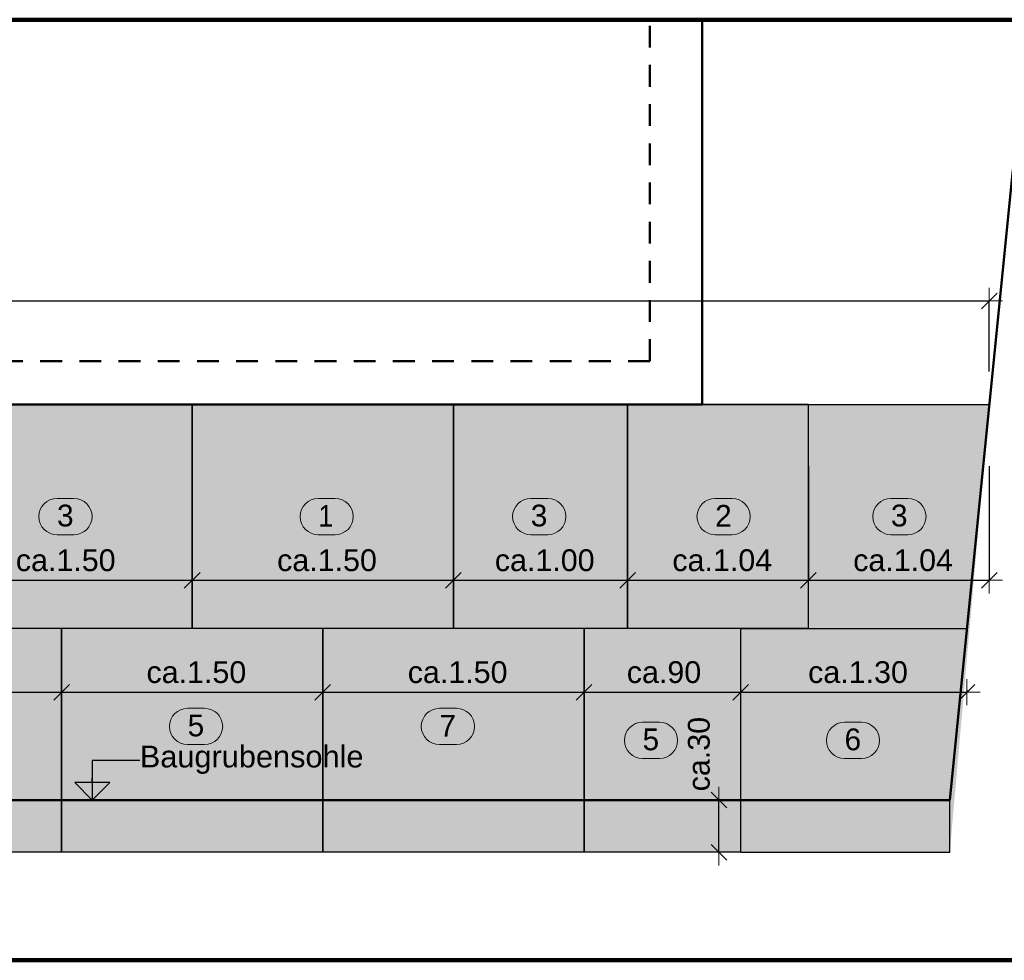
# Model space of a CAD drawing. Header units: metres. Extents: x 2695839.6 to 2695926.2, y 1260963.1 to 1261030.
# Tile 5 of 7: x 2695886.2 to 2695891.9, y 1260983.3 to 1260988.7. Entities that reach past the tile are written whole.
import ezdxf

# ---------------------------------------------------------------- set-up
doc = ezdxf.new("R2010")
doc.units = ezdxf.units.M
doc.header["$PDMODE"] = 65
doc.linetypes.add('AUSGEZOGEN', pattern=[0])
doc.linetypes.add('STRICHLINIE_S4', pattern=[0.165, 0.125, -0.04])
for name, color, linetype in [('XR$1$_40011', 7, 'Continuous'), ('XR$1$_40012', 7, 'Continuous'), ('XR$1$_40013', 7, 'Continuous')]:
    doc.layers.add(name, color=color, linetype=linetype)
for name, color, linetype, lineweight in [('XR$1$STANDARD_1', 7, 'AUSGEZOGEN', 13), ('XR$1$Stilflaeche', 7, 'AUSGEZOGEN', 25), ('XR$1$Text Stuetzen', 7, 'AUSGEZOGEN', 18), ('XR$1$Vermassung Stuetzen', 7, 'AUSGEZOGEN', 18)]:
    doc.layers.add(name, color=color, linetype=linetype, lineweight=lineweight)
doc.styles.add('ARIAL', font='arial.ttf')
doc.dimstyles.new('DIMSTYLE_10', dxfattribs={"dimtxt": 0.125, "dimasz": 0.15, "dimexe": 0, "dimexo": 0, "dimgap": 0.0625, "dimtad": 2, "dimrnd": 0.005, "dimzin": 4, "dimdsep": 46, "dimtxsty": 'ARIAL', "dimblk1": 'ALL_ML_STRICH', "dimblk2": 'ALL_ML_STRICH', "dimsah": 1, "dimcen": 0, "dimclrd": 256, "dimclre": 256, "dimclrt": 256, "dimadec": 0, "dimazin": 0, "dimtfac": 1, "dimtdec": 0, "dimtix": 1, "dimtmove": 2, "dimatfit": 3, "dimfxl": 0, "dimtzin": 0, "dimlwd": 0, "dimlwe": 18, "dimarcsym": 0})
doc.dimstyles.new('DIMSTYLE_11', dxfattribs={"dimtxt": 0.125, "dimasz": 0.15, "dimexe": 0, "dimexo": 0, "dimgap": 0.0625, "dimtad": 2, "dimdec": 0, "dimlfac": 100, "dimrnd": 0.5, "dimzin": 4, "dimdsep": 46, "dimtxsty": 'ARIAL', "dimblk1": 'ALL_ML_STRICH', "dimblk2": 'ALL_ML_STRICH', "dimsah": 1, "dimcen": 0, "dimclrd": 256, "dimclre": 256, "dimclrt": 256, "dimadec": 0, "dimazin": 0, "dimtfac": 1, "dimtdec": 0, "dimtix": 1, "dimtmove": 2, "dimatfit": 3, "dimfxl": 0, "dimtvp": 1.2, "dimtzin": 0, "dimlwd": 0, "dimlwe": 18, "dimarcsym": 0})
doc.dimstyles.new('DIMSTYLE_13', dxfattribs={"dimtxt": 0.125, "dimasz": 0.15, "dimexe": 0, "dimexo": 0, "dimgap": 0.0625, "dimtad": 2, "dimdec": 0, "dimlfac": 100, "dimrnd": 0.5, "dimzin": 4, "dimdsep": 46, "dimtxsty": 'ARIAL', "dimblk1": 'ALL_ML_STRICH', "dimblk2": 'ALL_ML_STRICH', "dimsah": 1, "dimcen": 0, "dimclrd": 256, "dimclre": 256, "dimclrt": 256, "dimadec": 0, "dimazin": 0, "dimtfac": 1, "dimtdec": 0, "dimtix": 1, "dimtmove": 2, "dimatfit": 3, "dimfxl": 0, "dimtzin": 0, "dimlwd": 0, "dimlwe": 18, "dimarcsym": 0})
doc.dimstyles.new('DIMSTYLE_7', dxfattribs={"dimtxt": 0.125, "dimasz": 0.15, "dimexe": 0, "dimexo": 0, "dimgap": 0.0625, "dimtad": 2, "dimrnd": 0.01, "dimzin": 4, "dimdsep": 46, "dimtxsty": 'ARIAL', "dimblk1": 'ALL_ML_STRICH', "dimblk2": 'ALL_ML_STRICH', "dimsah": 1, "dimcen": 0, "dimclrd": 256, "dimclre": 256, "dimclrt": 256, "dimadec": 0, "dimazin": 0, "dimtfac": 1, "dimtdec": 0, "dimtix": 1, "dimtmove": 2, "dimatfit": 3, "dimfxl": 0, "dimtzin": 0, "dimlwd": 0, "dimlwe": 18, "dimarcsym": 0})

# ---------------------------------------------------------------- blocks, each defined once
blk = doc.blocks.new('ALL_ML_STRICH')
at = {"color": 0, "linetype": 'ByBlock', "lineweight": -2}
for p, q in [((0, -0.5), (0, 0.5)), ((-1, 0), (0.5, 0)), ((-0.3, -0.3), (0.3, 0.3))]:
    blk.add_line(p, q, dxfattribs=at)
blk = doc.blocks.new('*D13')
at = {"layer": 'DEFPOINTS', "lineweight": 18, "transparency": 33554687}
for p in [(2695878.2331, 1260987.0926), (2695878.2331, 1260986.4973), (2695891.8098, 1260986.4973)]:
    blk.add_point(p, dxfattribs=at)
at = {"layer": 'XR$1$Vermassung Stuetzen', "linetype": 'AUSGEZOGEN', "lineweight": -2, "transparency": 33554687}
for p, q in [((2695878.2331, 1260986.6873), (2695878.2331, 1260987.0926)), ((2695891.8098, 1260986.6873), (2695891.8098, 1260987.0926))]:
    blk.add_line(p, q, dxfattribs=at)
at = {"layer": 'XR$1$Vermassung Stuetzen', "lineweight": -2, "transparency": 33554687}
blk.add_line((2695878.2331, 1260987.0926), (2695891.8098, 1260987.0926), dxfattribs=at)
at = {"layer": 'XR$1$Vermassung Stuetzen', "lineweight": 18, "transparency": 33554687, "xscale": 0.15, "yscale": 0.15, "zscale": 0.15, "rotation": 180}
blk.add_blockref('ALL_ML_STRICH', (2695878.2331, 1260987.0926), dxfattribs=at)
at = {"layer": 'XR$1$Vermassung Stuetzen', "lineweight": 18, "transparency": 33554687, "xscale": 0.15, "yscale": 0.15, "zscale": 0.15}
blk.add_blockref('ALL_ML_STRICH', (2695891.8098, 1260987.0926), dxfattribs=at)
at = {"layer": 'XR$1$Vermassung Stuetzen', "lineweight": 18, "transparency": 33554687, "insert": (2695885.0598, 1260987.2074), "char_height": 0.125, "width": 1.125, "attachment_point": 5, "style": 'ARIAL'}
blk.add_mtext('\\A1;{\\A1;{ca. 13.58\\H0.082500;\\S^ ;}}', dxfattribs=at)
blk = doc.blocks.new('*D20')
at = {"layer": 'DEFPOINTS', "lineweight": 18, "transparency": 33554687}
for p in [(2695885.7331, 1260986.4973), (2695887.2331, 1260986.4973), (2695885.7331, 1260985.4887)]:
    blk.add_point(p, dxfattribs=at)
at = {"layer": 'XR$1$Vermassung Stuetzen', "linetype": 'AUSGEZOGEN', "lineweight": -2, "transparency": 33554687}
for p, q in [((2695885.7331, 1260986.145), (2695885.7331, 1260985.4887)), ((2695887.2331, 1260986.145), (2695887.2331, 1260985.4887))]:
    blk.add_line(p, q, dxfattribs=at)
at = {"layer": 'XR$1$Vermassung Stuetzen', "lineweight": -2, "transparency": 33554687}
blk.add_line((2695885.7331, 1260985.4887), (2695887.2331, 1260985.4887), dxfattribs=at)
at = {"layer": 'XR$1$Vermassung Stuetzen', "lineweight": 18, "transparency": 33554687, "xscale": 0.15, "yscale": 0.15, "zscale": 0.15, "rotation": 180}
blk.add_blockref('ALL_ML_STRICH', (2695885.7331, 1260985.4887), dxfattribs=at)
at = {"layer": 'XR$1$Vermassung Stuetzen', "lineweight": 18, "transparency": 33554687, "xscale": 0.15, "yscale": 0.15, "zscale": 0.15}
blk.add_blockref('ALL_ML_STRICH', (2695887.2331, 1260985.4887), dxfattribs=at)
at = {"layer": 'XR$1$Vermassung Stuetzen', "lineweight": 18, "transparency": 33554687, "insert": (2695886.5072, 1260985.6033), "char_height": 0.125, "width": 0.875, "attachment_point": 5, "style": 'ARIAL'}
blk.add_mtext('\\A1;{\\A1;{ca.1.50\\H0.082500;\\S^ ;}}', dxfattribs=at)
blk = doc.blocks.new('*D21')
at = {"layer": 'DEFPOINTS', "lineweight": 18, "transparency": 33554687}
for p in [(2695887.2331, 1260986.4973), (2695888.7331, 1260986.4973), (2695887.2331, 1260985.4887)]:
    blk.add_point(p, dxfattribs=at)
at = {"layer": 'XR$1$Vermassung Stuetzen', "linetype": 'AUSGEZOGEN', "lineweight": -2, "transparency": 33554687}
for p, q in [((2695887.2331, 1260986.145), (2695887.2331, 1260985.4887)), ((2695888.7331, 1260986.145), (2695888.7331, 1260985.4887))]:
    blk.add_line(p, q, dxfattribs=at)
at = {"layer": 'XR$1$Vermassung Stuetzen', "lineweight": -2, "transparency": 33554687}
blk.add_line((2695887.2331, 1260985.4887), (2695888.7331, 1260985.4887), dxfattribs=at)
at = {"layer": 'XR$1$Vermassung Stuetzen', "lineweight": 18, "transparency": 33554687, "xscale": 0.15, "yscale": 0.15, "zscale": 0.15, "rotation": 180}
blk.add_blockref('ALL_ML_STRICH', (2695887.2331, 1260985.4887), dxfattribs=at)
at = {"layer": 'XR$1$Vermassung Stuetzen', "lineweight": 18, "transparency": 33554687, "xscale": 0.15, "yscale": 0.15, "zscale": 0.15}
blk.add_blockref('ALL_ML_STRICH', (2695888.7331, 1260985.4887), dxfattribs=at)
at = {"layer": 'XR$1$Vermassung Stuetzen', "lineweight": 18, "transparency": 33554687, "insert": (2695888.0072, 1260985.6033), "char_height": 0.125, "width": 0.875, "attachment_point": 5, "style": 'ARIAL'}
blk.add_mtext('\\A1;{\\A1;{ca.1.50\\H0.082500;\\S^ ;}}', dxfattribs=at)
blk = doc.blocks.new('*D22')
at = {"layer": 'DEFPOINTS', "lineweight": 18, "transparency": 33554687}
for p in [(2695888.7331, 1260986.4973), (2695889.7331, 1260986.4973), (2695888.7331, 1260985.4887)]:
    blk.add_point(p, dxfattribs=at)
at = {"layer": 'XR$1$Vermassung Stuetzen', "linetype": 'AUSGEZOGEN', "lineweight": -2, "transparency": 33554687}
for p, q in [((2695888.7331, 1260986.145), (2695888.7331, 1260985.4887)), ((2695889.7331, 1260986.145), (2695889.7331, 1260985.4887))]:
    blk.add_line(p, q, dxfattribs=at)
at = {"layer": 'XR$1$Vermassung Stuetzen', "lineweight": -2, "transparency": 33554687}
blk.add_line((2695888.7331, 1260985.4887), (2695889.7331, 1260985.4887), dxfattribs=at)
at = {"layer": 'XR$1$Vermassung Stuetzen', "lineweight": 18, "transparency": 33554687, "xscale": 0.15, "yscale": 0.15, "zscale": 0.15, "rotation": 180}
blk.add_blockref('ALL_ML_STRICH', (2695888.7331, 1260985.4887), dxfattribs=at)
at = {"layer": 'XR$1$Vermassung Stuetzen', "lineweight": 18, "transparency": 33554687, "xscale": 0.15, "yscale": 0.15, "zscale": 0.15}
blk.add_blockref('ALL_ML_STRICH', (2695889.7331, 1260985.4887), dxfattribs=at)
at = {"layer": 'XR$1$Vermassung Stuetzen', "lineweight": 18, "transparency": 33554687, "insert": (2695889.2572, 1260985.6033), "char_height": 0.125, "width": 0.875, "attachment_point": 5, "style": 'ARIAL'}
blk.add_mtext('\\A1;{\\A1;{ca.1.00\\H0.082500;\\S^ ;}}', dxfattribs=at)
blk = doc.blocks.new('*D23')
at = {"layer": 'DEFPOINTS', "lineweight": 18, "transparency": 33554687}
for p in [(2695889.7331, 1260986.4973), (2695890.7715, 1260986.4973), (2695889.7331, 1260985.4887)]:
    blk.add_point(p, dxfattribs=at)
at = {"layer": 'XR$1$Vermassung Stuetzen', "linetype": 'AUSGEZOGEN', "lineweight": -2, "transparency": 33554687}
for p, q in [((2695889.7331, 1260986.145), (2695889.7331, 1260985.4887)), ((2695890.7715, 1260986.145), (2695890.7715, 1260985.4887))]:
    blk.add_line(p, q, dxfattribs=at)
at = {"layer": 'XR$1$Vermassung Stuetzen', "lineweight": -2, "transparency": 33554687}
blk.add_line((2695889.7331, 1260985.4887), (2695890.7715, 1260985.4887), dxfattribs=at)
at = {"layer": 'XR$1$Vermassung Stuetzen', "lineweight": 18, "transparency": 33554687, "xscale": 0.15, "yscale": 0.15, "zscale": 0.15, "rotation": 180}
blk.add_blockref('ALL_ML_STRICH', (2695889.7331, 1260985.4887), dxfattribs=at)
at = {"layer": 'XR$1$Vermassung Stuetzen', "lineweight": 18, "transparency": 33554687, "xscale": 0.15, "yscale": 0.15, "zscale": 0.15}
blk.add_blockref('ALL_ML_STRICH', (2695890.7715, 1260985.4887), dxfattribs=at)
at = {"layer": 'XR$1$Vermassung Stuetzen', "lineweight": 18, "transparency": 33554687, "insert": (2695890.2764, 1260985.6033), "char_height": 0.125, "width": 0.875, "attachment_point": 5, "style": 'ARIAL'}
blk.add_mtext('\\A1;{\\A1;{ca.1.04\\H0.082500;\\S^ ;}}', dxfattribs=at)
blk = doc.blocks.new('*D24')
at = {"layer": 'DEFPOINTS', "lineweight": 18, "transparency": 33554687}
for p in [(2695890.7715, 1260986.4973), (2695891.8098, 1260986.4973), (2695890.7715, 1260985.4887)]:
    blk.add_point(p, dxfattribs=at)
at = {"layer": 'XR$1$Vermassung Stuetzen', "linetype": 'AUSGEZOGEN', "lineweight": -2, "transparency": 33554687}
for p, q in [((2695890.7715, 1260986.145), (2695890.7715, 1260985.4887)), ((2695891.8098, 1260986.145), (2695891.8098, 1260985.4887))]:
    blk.add_line(p, q, dxfattribs=at)
at = {"layer": 'XR$1$Vermassung Stuetzen', "lineweight": -2, "transparency": 33554687}
blk.add_line((2695890.7715, 1260985.4887), (2695891.8098, 1260985.4887), dxfattribs=at)
at = {"layer": 'XR$1$Vermassung Stuetzen', "lineweight": 18, "transparency": 33554687, "xscale": 0.15, "yscale": 0.15, "zscale": 0.15, "rotation": 180}
blk.add_blockref('ALL_ML_STRICH', (2695890.7715, 1260985.4887), dxfattribs=at)
at = {"layer": 'XR$1$Vermassung Stuetzen', "lineweight": 18, "transparency": 33554687, "xscale": 0.15, "yscale": 0.15, "zscale": 0.15}
blk.add_blockref('ALL_ML_STRICH', (2695891.8098, 1260985.4887), dxfattribs=at)
at = {"layer": 'XR$1$Vermassung Stuetzen', "lineweight": 18, "transparency": 33554687, "insert": (2695891.3147, 1260985.6033), "char_height": 0.125, "width": 0.875, "attachment_point": 5, "style": 'ARIAL'}
blk.add_mtext('\\A1;{\\A1;{ca.1.04\\H0.082500;\\S^ ;}}', dxfattribs=at)
blk = doc.blocks.new('*D25')
at = {"layer": 'DEFPOINTS', "lineweight": 18, "transparency": 33554687}
for p in [(2695890.3286, 1260984.2273), (2695890.0027, 1260983.9273), (2695890.2573, 1260983.9273)]:
    blk.add_point(p, dxfattribs=at)
at = {"layer": 'XR$1$Vermassung Stuetzen', "linetype": 'AUSGEZOGEN', "lineweight": -2, "transparency": 33554687}
for p, q in [((2695890.2573, 1260984.2273), (2695890.2573, 1260984.2273)), ((2695890.2573, 1260983.9273), (2695890.2573, 1260983.9273))]:
    blk.add_line(p, q, dxfattribs=at)
at = {"layer": 'XR$1$Vermassung Stuetzen', "lineweight": -2, "transparency": 33554687}
blk.add_line((2695890.2573, 1260983.9273), (2695890.2573, 1260984.2273), dxfattribs=at)
at = {"layer": 'XR$1$Vermassung Stuetzen', "lineweight": 18, "transparency": 33554687, "xscale": 0.15, "yscale": 0.15, "zscale": 0.15}
for p, rotation in [((2695890.2573, 1260984.2273), 90), ((2695890.2573, 1260983.9273), 270)]:
    blk.add_blockref('ALL_ML_STRICH', p, dxfattribs=dict(at, rotation=rotation))
at = {"layer": 'XR$1$Vermassung Stuetzen', "lineweight": 18, "transparency": 33554687, "insert": (2695890.1426, 1260984.491), "char_height": 0.125, "width": 0.625, "attachment_point": 5, "rotation": 90, "style": 'ARIAL'}
blk.add_mtext('\\A1;{ca.30}', dxfattribs=at)
blk = doc.blocks.new('*D33')
at = {"layer": 'DEFPOINTS', "lineweight": 18, "transparency": 33554687}
for p in [(2695884.9831, 1260985.2123), (2695886.4831, 1260985.2123), (2695884.9831, 1260984.8463)]:
    blk.add_point(p, dxfattribs=at)
at = {"layer": 'XR$1$Vermassung Stuetzen', "linetype": 'AUSGEZOGEN', "lineweight": -2, "transparency": 33554687}
for p, q in [((2695884.9831, 1260984.86), (2695884.9831, 1260984.8463)), ((2695886.4831, 1260984.86), (2695886.4831, 1260984.8463))]:
    blk.add_line(p, q, dxfattribs=at)
at = {"layer": 'XR$1$Vermassung Stuetzen', "lineweight": -2, "transparency": 33554687}
blk.add_line((2695884.9831, 1260984.8463), (2695886.4831, 1260984.8463), dxfattribs=at)
at = {"layer": 'XR$1$Vermassung Stuetzen', "lineweight": 18, "transparency": 33554687, "xscale": 0.15, "yscale": 0.15, "zscale": 0.15, "rotation": 180}
blk.add_blockref('ALL_ML_STRICH', (2695884.9831, 1260984.8463), dxfattribs=at)
at = {"layer": 'XR$1$Vermassung Stuetzen', "lineweight": 18, "transparency": 33554687, "xscale": 0.15, "yscale": 0.15, "zscale": 0.15}
blk.add_blockref('ALL_ML_STRICH', (2695886.4831, 1260984.8463), dxfattribs=at)
at = {"layer": 'XR$1$Vermassung Stuetzen', "lineweight": 18, "transparency": 33554687, "insert": (2695885.7572, 1260984.9609), "char_height": 0.125, "width": 0.875, "attachment_point": 5, "style": 'ARIAL'}
blk.add_mtext('\\A1;{\\A1;{ca.1.50\\H0.082500;\\S^ ;}}', dxfattribs=at)
blk = doc.blocks.new('*D34')
at = {"layer": 'DEFPOINTS', "lineweight": 18, "transparency": 33554687}
for p in [(2695886.4831, 1260985.2123), (2695887.9831, 1260985.2123), (2695886.4831, 1260984.8463)]:
    blk.add_point(p, dxfattribs=at)
at = {"layer": 'XR$1$Vermassung Stuetzen', "linetype": 'AUSGEZOGEN', "lineweight": -2, "transparency": 33554687}
for p, q in [((2695886.4831, 1260984.86), (2695886.4831, 1260984.8463)), ((2695887.9831, 1260984.86), (2695887.9831, 1260984.8463))]:
    blk.add_line(p, q, dxfattribs=at)
at = {"layer": 'XR$1$Vermassung Stuetzen', "lineweight": -2, "transparency": 33554687}
blk.add_line((2695886.4831, 1260984.8463), (2695887.9831, 1260984.8463), dxfattribs=at)
at = {"layer": 'XR$1$Vermassung Stuetzen', "lineweight": 18, "transparency": 33554687, "xscale": 0.15, "yscale": 0.15, "zscale": 0.15, "rotation": 180}
blk.add_blockref('ALL_ML_STRICH', (2695886.4831, 1260984.8463), dxfattribs=at)
at = {"layer": 'XR$1$Vermassung Stuetzen', "lineweight": 18, "transparency": 33554687, "xscale": 0.15, "yscale": 0.15, "zscale": 0.15}
blk.add_blockref('ALL_ML_STRICH', (2695887.9831, 1260984.8463), dxfattribs=at)
at = {"layer": 'XR$1$Vermassung Stuetzen', "lineweight": 18, "transparency": 33554687, "insert": (2695887.2572, 1260984.9609), "char_height": 0.125, "width": 0.875, "attachment_point": 5, "style": 'ARIAL'}
blk.add_mtext('\\A1;{\\A1;{ca.1.50\\H0.082500;\\S^ ;}}', dxfattribs=at)
blk = doc.blocks.new('*D35')
at = {"layer": 'DEFPOINTS', "lineweight": 18, "transparency": 33554687}
for p in [(2695887.9831, 1260985.2123), (2695889.4831, 1260985.2123), (2695887.9831, 1260984.8463)]:
    blk.add_point(p, dxfattribs=at)
at = {"layer": 'XR$1$Vermassung Stuetzen', "linetype": 'AUSGEZOGEN', "lineweight": -2, "transparency": 33554687}
for p, q in [((2695887.9831, 1260984.86), (2695887.9831, 1260984.8463)), ((2695889.4831, 1260984.86), (2695889.4831, 1260984.8463))]:
    blk.add_line(p, q, dxfattribs=at)
at = {"layer": 'XR$1$Vermassung Stuetzen', "lineweight": -2, "transparency": 33554687}
blk.add_line((2695887.9831, 1260984.8463), (2695889.4831, 1260984.8463), dxfattribs=at)
at = {"layer": 'XR$1$Vermassung Stuetzen', "lineweight": 18, "transparency": 33554687, "xscale": 0.15, "yscale": 0.15, "zscale": 0.15, "rotation": 180}
blk.add_blockref('ALL_ML_STRICH', (2695887.9831, 1260984.8463), dxfattribs=at)
at = {"layer": 'XR$1$Vermassung Stuetzen', "lineweight": 18, "transparency": 33554687, "xscale": 0.15, "yscale": 0.15, "zscale": 0.15}
blk.add_blockref('ALL_ML_STRICH', (2695889.4831, 1260984.8463), dxfattribs=at)
at = {"layer": 'XR$1$Vermassung Stuetzen', "lineweight": 18, "transparency": 33554687, "insert": (2695888.7572, 1260984.9609), "char_height": 0.125, "width": 0.875, "attachment_point": 5, "style": 'ARIAL'}
blk.add_mtext('\\A1;{\\A1;{ca.1.50\\H0.082500;\\S^ ;}}', dxfattribs=at)
blk = doc.blocks.new('*D36')
at = {"layer": 'DEFPOINTS', "lineweight": 18, "transparency": 33554687}
for p in [(2695889.4831, 1260985.2123), (2695890.3822, 1260985.2123), (2695889.4831, 1260984.8463)]:
    blk.add_point(p, dxfattribs=at)
at = {"layer": 'XR$1$Vermassung Stuetzen', "linetype": 'AUSGEZOGEN', "lineweight": -2, "transparency": 33554687}
for p, q in [((2695889.4831, 1260984.86), (2695889.4831, 1260984.8463)), ((2695890.3822, 1260984.86), (2695890.3822, 1260984.8463))]:
    blk.add_line(p, q, dxfattribs=at)
at = {"layer": 'XR$1$Vermassung Stuetzen', "lineweight": -2, "transparency": 33554687}
blk.add_line((2695889.4831, 1260984.8463), (2695890.3822, 1260984.8463), dxfattribs=at)
at = {"layer": 'XR$1$Vermassung Stuetzen', "lineweight": 18, "transparency": 33554687, "xscale": 0.15, "yscale": 0.15, "zscale": 0.15, "rotation": 180}
blk.add_blockref('ALL_ML_STRICH', (2695889.4831, 1260984.8463), dxfattribs=at)
at = {"layer": 'XR$1$Vermassung Stuetzen', "lineweight": 18, "transparency": 33554687, "xscale": 0.15, "yscale": 0.15, "zscale": 0.15}
blk.add_blockref('ALL_ML_STRICH', (2695890.3822, 1260984.8463), dxfattribs=at)
at = {"layer": 'XR$1$Vermassung Stuetzen', "lineweight": 18, "transparency": 33554687, "insert": (2695889.942, 1260984.9609), "char_height": 0.125, "width": 0.625, "attachment_point": 5, "style": 'ARIAL'}
blk.add_mtext('\\A1;{ca.90}', dxfattribs=at)
blk = doc.blocks.new('*D37')
at = {"layer": 'DEFPOINTS', "lineweight": 18, "transparency": 33554687}
for p in [(2695890.3822, 1260985.2123), (2695891.6813, 1260985.2123), (2695890.3822, 1260984.8463)]:
    blk.add_point(p, dxfattribs=at)
at = {"layer": 'XR$1$Vermassung Stuetzen', "linetype": 'AUSGEZOGEN', "lineweight": -2, "transparency": 33554687}
for p, q in [((2695890.3822, 1260984.86), (2695890.3822, 1260984.8463)), ((2695891.6813, 1260984.86), (2695891.6813, 1260984.8463))]:
    blk.add_line(p, q, dxfattribs=at)
at = {"layer": 'XR$1$Vermassung Stuetzen', "lineweight": -2, "transparency": 33554687}
blk.add_line((2695890.3822, 1260984.8463), (2695891.6813, 1260984.8463), dxfattribs=at)
at = {"layer": 'XR$1$Vermassung Stuetzen', "lineweight": 18, "transparency": 33554687, "xscale": 0.15, "yscale": 0.15, "zscale": 0.15, "rotation": 180}
blk.add_blockref('ALL_ML_STRICH', (2695890.3822, 1260984.8463), dxfattribs=at)
at = {"layer": 'XR$1$Vermassung Stuetzen', "lineweight": 18, "transparency": 33554687, "xscale": 0.15, "yscale": 0.15, "zscale": 0.15}
blk.add_blockref('ALL_ML_STRICH', (2695891.6813, 1260984.8463), dxfattribs=at)
at = {"layer": 'XR$1$Vermassung Stuetzen', "lineweight": 18, "transparency": 33554687, "insert": (2695891.0558, 1260984.961), "char_height": 0.125, "width": 0.875, "attachment_point": 5, "style": 'ARIAL'}
blk.add_mtext('\\A1;{\\A1;{ca.1.30\\H0.082500;\\S^ ;}}', dxfattribs=at)

msp = doc.modelspace()

# ---------------------------------------------------------------- hatches: boundary and pattern name
at = {"layer": 'XR$1$Stilflaeche', "linetype": 'AUSGEZOGEN', "lineweight": 13, "transparency": 33554687}
msp.add_hatch(color=254, dxfattribs=at).paths.add_polyline_path([(2695878.2331, 1260986.4973), (2695878.4628, 1260984.2273), (2695878.4628, 1260983.9273), (2695891.5828, 1260983.9273), (2695891.8098, 1260986.4973)])
at = {"layer": 'XR$1$Text Stuetzen', "linetype": 'AUSGEZOGEN', "lineweight": 25, "transparency": 33554687}
msp.add_hatch(color=7, dxfattribs=at).paths.add_polyline_path([(2695886.5598, 1260984.3273), (2695886.6598, 1260984.2273), (2695886.7598, 1260984.3273)])

# ---------------------------------------------------------------- linework, layer by layer
at = {"layer": 'XR$1$_40011', "color": 7, "linetype": 'AUSGEZOGEN', "lineweight": 50, "transparency": 33554687}
msp.add_lwpolyline([(2695894.7621, 1260987.6575), (2695894.3672, 1260987.7773), (2695894.0132, 1260987.7971), (2695891.9445, 1260987.8446), (2695891.5828, 1260984.2273), (2695878.4628, 1260984.2273), (2695878.0842, 1260987.9693), (2695877.0024, 1260987.9906), (2695875.6063, 1260987.9538), (2695874.5444, 1260988.1162), (2695874.1904, 1260988.1468), (2695873.9268, 1260988.1566)], dxfattribs=at)
at = {"layer": 'XR$1$_40012', "color": 7, "linetype": 'AUSGEZOGEN', "lineweight": 50, "transparency": 33554687}
for p, q in [((2695890.1609, 1260988.7073), (2695890.1609, 1260986.7473)), ((2695890.1609, 1260986.7473), (2695890.1609, 1260986.4973)), ((2695879.3709, 1260986.4973), (2695890.1609, 1260986.4973))]:
    msp.add_line(p, q, dxfattribs=at)
at = {"layer": 'XR$1$_40012', "color": 7, "linetype": 'AUSGEZOGEN', "lineweight": 25, "transparency": 33554687}
for p, q in [((2695887.2331, 1260986.4973), (2695885.7331, 1260986.4973)), ((2695887.2331, 1260985.2123), (2695887.2331, 1260986.4973)), ((2695887.2331, 1260985.2123), (2695887.2331, 1260986.4973)), ((2695887.2331, 1260986.4973), (2695887.2331, 1260985.2123)), ((2695888.7331, 1260986.4973), (2695887.2331, 1260986.4973)), ((2695888.7331, 1260985.2123), (2695888.7331, 1260986.4973)), ((2695888.7331, 1260986.4973), (2695888.7331, 1260985.2123)), ((2695889.7331, 1260986.4973), (2695888.7331, 1260986.4973)), ((2695889.7331, 1260985.2123), (2695889.7331, 1260986.4973)), ((2695889.7331, 1260986.4973), (2695889.7331, 1260985.2123)), ((2695890.7715, 1260986.4973), (2695889.7331, 1260986.4973)), ((2695890.1609, 1260986.4973), (2695891.8098, 1260986.4973)), ((2695890.7715, 1260985.2123), (2695890.7715, 1260986.4973)), ((2695886.4831, 1260985.2123), (2695884.9831, 1260985.2123)), ((2695887.9831, 1260985.2123), (2695886.4831, 1260985.2123)), ((2695886.4831, 1260983.9273), (2695886.4831, 1260985.2123)), ((2695886.4831, 1260983.9273), (2695886.4831, 1260985.2123)), ((2695886.4831, 1260985.2123), (2695886.4831, 1260983.9273)), ((2695889.4831, 1260985.2123), (2695887.9831, 1260985.2123)), ((2695887.9831, 1260983.9273), (2695887.9831, 1260985.2123)), ((2695887.9831, 1260985.2123), (2695887.9831, 1260983.9273)), ((2695890.7633, 1260985.2123), (2695889.4831, 1260985.2123)), ((2695889.4831, 1260983.9273), (2695889.4831, 1260985.2123)), ((2695889.4831, 1260985.2123), (2695889.4831, 1260983.9273)), ((2695890.3822, 1260983.9273), (2695890.3822, 1260985.2123)), ((2695890.3822, 1260985.2123), (2695891.6813, 1260985.2123)), ((2695891.5828, 1260983.9273), (2695891.5828, 1260984.2273)), ((2695890.3822, 1260983.9273), (2695878.4628, 1260983.9273)), ((2695890.3822, 1260983.9273), (2695891.5828, 1260983.9273))]:
    msp.add_line(p, q, dxfattribs=at)
at = {"layer": 'XR$1$_40013', "color": 7, "linetype": 'STRICHLINIE_S4', "lineweight": 50, "transparency": 33554687}
for q in [(2695889.8609, 1260988.7073), (2695885.6309, 1260986.7473)]:
    msp.add_line((2695889.8609, 1260986.7473), q, dxfattribs=at)
at = {"layer": 'XR$1$STANDARD_1', "color": 52, "linetype": 'AUSGEZOGEN', "lineweight": 100, "transparency": 33554687}
for p, q in [((2695892.2321, 1260988.7073), (2695877.5685, 1260988.7073)), ((2695877.5685, 1260988.7073), (2695892.2321, 1260988.7073)), ((2695877.5685, 1260983.3073), (2695892.2321, 1260983.3073)), ((2695892.2321, 1260983.3073), (2695877.5685, 1260983.3073))]:
    msp.add_line(p, q, dxfattribs=at)
at = {"layer": 'XR$1$Text Stuetzen', "color": 7, "linetype": 'AUSGEZOGEN', "lineweight": 18, "transparency": 33554687}
for p, q in [((2695886.5542, 1260985.9589), (2695886.4571, 1260985.9589)), ((2695888.0542, 1260985.9589), (2695887.9571, 1260985.9589)), ((2695889.2742, 1260985.9589), (2695889.1771, 1260985.9589)), ((2695890.3326, 1260985.9589), (2695890.2355, 1260985.9589)), ((2695891.3421, 1260985.9589), (2695891.245, 1260985.9589)), ((2695886.5542, 1260985.7506), (2695886.4571, 1260985.7506)), ((2695888.0542, 1260985.7506), (2695887.9571, 1260985.7506)), ((2695889.2742, 1260985.7506), (2695889.1771, 1260985.7506)), ((2695890.3326, 1260985.7506), (2695890.2355, 1260985.7506)), ((2695891.3421, 1260985.7506), (2695891.245, 1260985.7506)), ((2695887.3042, 1260984.7539), (2695887.2071, 1260984.7539)), ((2695888.7498, 1260984.7539), (2695888.6527, 1260984.7539)), ((2695889.9161, 1260984.6739), (2695889.819, 1260984.6739)), ((2695891.0757, 1260984.6739), (2695890.9786, 1260984.6739)), ((2695887.3042, 1260984.5456), (2695887.2071, 1260984.5456)), ((2695888.7498, 1260984.5456), (2695888.6527, 1260984.5456)), ((2695889.9161, 1260984.4656), (2695889.819, 1260984.4656)), ((2695891.0757, 1260984.4656), (2695890.9786, 1260984.4656))]:
    msp.add_line(p, q, dxfattribs=at)
at = {"layer": 'XR$1$Text Stuetzen', "color": 7, "linetype": 'AUSGEZOGEN', "lineweight": 25, "transparency": 33554687}
for p, q in [((2695886.6598, 1260984.3273), (2695886.6598, 1260984.3523)), ((2695886.7598, 1260984.3273), (2695886.5598, 1260984.3273)), ((2695886.5598, 1260984.3273), (2695886.6598, 1260984.2273)), ((2695886.6598, 1260984.2273), (2695886.7598, 1260984.3273)), ((2695886.6598, 1260984.2273), (2695886.6598, 1260984.2273)), ((2695886.6598, 1260984.2273), (2695886.6598, 1260984.2273)), ((2695886.6598, 1260984.2273), (2695886.6598, 1260984.2273))]:
    msp.add_line(p, q, dxfattribs=at)
msp.add_lwpolyline([(2695886.9324, 1260984.4541), (2695886.6598, 1260984.4541), (2695886.6598, 1260984.2273)], dxfattribs=at)
at = {"layer": 'XR$1$Text Stuetzen', "color": 7, "linetype": 'AUSGEZOGEN', "lineweight": 18, "transparency": 33554687}
for centre, start, end in [((2695886.4571, 1260985.8548), 90, 270), ((2695886.5542, 1260985.8548), 270, 90), ((2695887.9571, 1260985.8548), 90, 270), ((2695888.0542, 1260985.8548), 270, 90), ((2695889.1771, 1260985.8548), 90, 270), ((2695889.2742, 1260985.8548), 270, 90), ((2695890.2355, 1260985.8548), 90, 270), ((2695890.3326, 1260985.8548), 270, 90), ((2695891.245, 1260985.8548), 90, 270), ((2695891.3421, 1260985.8548), 270, 90), ((2695887.2071, 1260984.6498), 90, 270), ((2695887.3042, 1260984.6498), 270, 90), ((2695888.6527, 1260984.6498), 90, 270), ((2695888.7498, 1260984.6498), 270, 90), ((2695889.819, 1260984.5698), 90, 270), ((2695889.9161, 1260984.5698), 270, 90), ((2695890.9786, 1260984.5698), 90, 270), ((2695891.0757, 1260984.5698), 270, 90)]:
    msp.add_arc(centre, 0.1042, start, end, dxfattribs=at)

# ---------------------------------------------------------------- texts
at = {"layer": 'XR$1$Text Stuetzen', "color": 7, "linetype": 'AUSGEZOGEN', "lineweight": 18, "transparency": 33554687, "char_height": 0.125, "attachment_point": 7, "style": 'ARIAL'}
for s, insert, width in [('\\W0.98;3', (2695886.4571, 1260985.7964), 0.158453), ('\\W0.89;1', (2695887.9571, 1260985.7964), 0.153009), ('\\W0.98;3', (2695889.1771, 1260985.7964), 0.158453), ('\\W0.98;2', (2695890.2355, 1260985.7964), 0.158453), ('\\W0.98;3', (2695891.245, 1260985.7964), 0.158453), ('\\W0.98;5', (2695887.2071, 1260984.5914), 0.158453), ('\\W0.98;7', (2695888.6527, 1260984.5914), 0.158453), ('\\W0.98;5', (2695889.819, 1260984.5114), 0.158453), ('\\W0.98;6', (2695890.9786, 1260984.5114), 0.158453)]:
    msp.add_mtext(s, dxfattribs=dict(at, insert=insert, width=width))
at = {"layer": 'XR$1$Text Stuetzen', "transparency": 33554687, "insert": (2695886.9324, 1260984.4583), "char_height": 0.125, "width": 1.344186, "attachment_point": 4, "style": 'ARIAL'}
msp.add_mtext('\\W1.01;Baugrubensohle', dxfattribs=at)

# ---------------------------------------------------------------- dimensions: what is measured, and where the dimension line sits
at = {"layer": 'XR$1$Vermassung Stuetzen', "lineweight": 18, "transparency": 33554687}
for base, p1, p2, dimstyle, override, picture, middle in [((2695891.8098, 1260987.0926), (2695878.2331, 1260986.6873), (2695891.8098, 1260986.6873), 'DIMSTYLE_7', {"dimpost": 'ca. <>', "dimclrd": 256, "dimclre": 256, "dimclrt": 256, "dimlwd": 0, "dimlwe": 18}, '*D13', (2695885.0598, 1260987.2074)), ((2695887.2331, 1260985.4887), (2695885.7331, 1260986.145), (2695887.2331, 1260986.145), 'DIMSTYLE_10', {"dimpost": 'ca.<>', "dimclrd": 256, "dimclre": 256, "dimclrt": 256, "dimlwd": 0, "dimlwe": 18}, '*D20', (2695886.5072, 1260985.6033)), ((2695888.7331, 1260985.4887), (2695887.2331, 1260986.145), (2695888.7331, 1260986.145), 'DIMSTYLE_10', {"dimpost": 'ca.<>', "dimclrd": 256, "dimclre": 256, "dimclrt": 256, "dimlwd": 0, "dimlwe": 18}, '*D21', (2695888.0072, 1260985.6033)), ((2695889.7331, 1260985.4887), (2695888.7331, 1260986.145), (2695889.7331, 1260986.145), 'DIMSTYLE_10', {"dimpost": 'ca.<>', "dimclrd": 256, "dimclre": 256, "dimclrt": 256, "dimlwd": 0, "dimlwe": 18}, '*D22', (2695889.2572, 1260985.6033)), ((2695890.7715, 1260985.4887), (2695889.7331, 1260986.145), (2695890.7715, 1260986.145), 'DIMSTYLE_10', {"dimpost": 'ca.<>', "dimclrd": 256, "dimclre": 256, "dimclrt": 256, "dimlwd": 0, "dimlwe": 18}, '*D23', (2695890.2764, 1260985.6033)), ((2695891.8098, 1260985.4887), (2695890.7715, 1260986.145), (2695891.8098, 1260986.145), 'DIMSTYLE_10', {"dimpost": 'ca.<>', "dimclrd": 256, "dimclre": 256, "dimclrt": 256, "dimlwd": 0, "dimlwe": 18}, '*D24', (2695891.3147, 1260985.6033)), ((2695886.4831, 1260984.8463), (2695884.9831, 1260984.86), (2695886.4831, 1260984.86), 'DIMSTYLE_10', {"dimpost": 'ca.<>', "dimclrd": 256, "dimclre": 256, "dimclrt": 256, "dimlwd": 0, "dimlwe": 18}, '*D33', (2695885.7572, 1260984.9609)), ((2695887.9831, 1260984.8463), (2695886.4831, 1260984.86), (2695887.9831, 1260984.86), 'DIMSTYLE_10', {"dimpost": 'ca.<>', "dimclrd": 256, "dimclre": 256, "dimclrt": 256, "dimlwd": 0, "dimlwe": 18}, '*D34', (2695887.2572, 1260984.9609)), ((2695889.4831, 1260984.8463), (2695887.9831, 1260984.86), (2695889.4831, 1260984.86), 'DIMSTYLE_10', {"dimpost": 'ca.<>', "dimclrd": 256, "dimclre": 256, "dimclrt": 256, "dimlwd": 0, "dimlwe": 18}, '*D35', (2695888.7572, 1260984.9609)), ((2695890.3822, 1260984.8463), (2695889.4831, 1260984.86), (2695890.3822, 1260984.86), 'DIMSTYLE_13', {"dimpost": 'ca.<>', "dimclrd": 256, "dimclre": 256, "dimclrt": 256, "dimlwd": 0, "dimlwe": 18}, '*D36', (2695889.942, 1260984.9609)), ((2695891.6813, 1260984.8463), (2695890.3822, 1260984.86), (2695891.6813, 1260984.86), 'DIMSTYLE_10', {"dimpost": 'ca.<>', "dimclrd": 256, "dimclre": 256, "dimclrt": 256, "dimlwd": 0, "dimlwe": 18}, '*D37', (2695891.0558, 1260984.961))]:
    dim = msp.add_linear_dim(base=base, p1=p1, p2=p2, dimstyle=dimstyle, override=override, dxfattribs=at)
    dim.commit()
    dim.dimension.update_dxf_attribs({"geometry": picture, "text_midpoint": middle, "dimtype": 160})
dim = msp.add_linear_dim(base=(2695890.2573, 1260984.2273), p1=(2695890.2573, 1260983.9273), p2=(2695890.2573, 1260984.2273), angle=90, dimstyle='DIMSTYLE_11', override={"dimpost": 'ca.<>', "dimclrd": 256, "dimclre": 256, "dimclrt": 256, "dimlwd": 0, "dimlwe": 18}, dxfattribs=at)
dim.commit()
dim.dimension.update_dxf_attribs({"geometry": '*D25', "text_midpoint": (2695890.1426, 1260984.491), "dimtype": 160})

doc.saveas('drawing.dxf')
